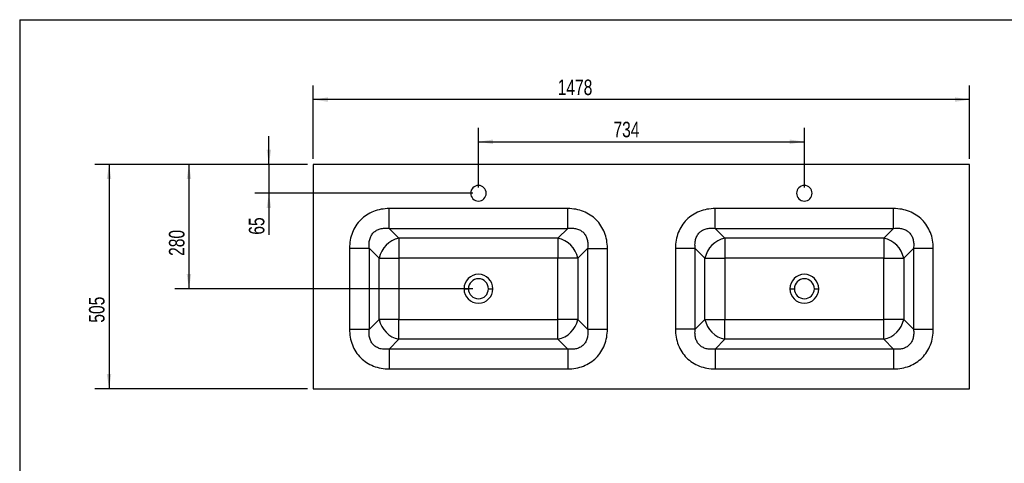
# Model space of a CAD drawing. Header units: millimetres. Extents: x 3 to 416, y 5 to 292.
# Tile 2 of 3: x 3 to 225, y 192 to 292. Entities that reach past the tile are written whole.
import ezdxf

# ---------------------------------------------------------------- set-up
doc = ezdxf.new("R2010")
doc.units = ezdxf.units.MM
doc.layers.add('FORMAT', color=179, linetype='Continuous')
doc.styles.add('SLDTEXTSTYLE0', font='TXT', dxfattribs={"width": 0.75})
doc.dimstyles.new('SLDDIMSTYLE0', dxfattribs={"dimtxt": 3.5, "dimasz": 3.302, "dimexe": 0, "dimexo": 0.0625, "dimgap": 0.875, "dimtad": 1, "dimlfac": 10, "dimrnd": 1e-09, "dimzin": 12, "dimdsep": 46, "dimtxsty": 'SLDTEXTSTYLE0', "dimsah": 1, "dimcen": 0.09, "dimadec": 0, "dimazin": 3, "dimtfac": 1, "dimtdec": 0, "dimtofl": 0, "dimtmove": 0, "dimatfit": 3, "dimfxl": 0, "dimfrac": 2, "dimtolj": 1, "dimtzin": 12, "dimarcsym": 0})
doc.dimstyles.new('SLDDIMSTYLE1', dxfattribs={"dimtxt": 3.5, "dimasz": 3.302, "dimexe": 0, "dimexo": 0.0625, "dimgap": 0.875, "dimtad": 1, "dimlfac": 10, "dimrnd": 1e-09, "dimzin": 12, "dimdsep": 46, "dimtxsty": 'SLDTEXTSTYLE0', "dimsah": 1, "dimcen": 0.09, "dimadec": 0, "dimazin": 3, "dimtfac": 1, "dimtdec": 0, "dimtmove": 0, "dimatfit": 0, "dimfxl": 0, "dimfrac": 2, "dimtolj": 1, "dimtzin": 12, "dimarcsym": 0})

# ---------------------------------------------------------------- blocks, each defined once
blk = doc.blocks.new('_D')
at = {"layer": 'FORMAT'}
for p, q in [((67.82, 259.69), (19.91, 259.69)), ((23.09, 259.69), (23.09, 209.19)), ((67.82, 209.19), (19.91, 209.19))]:
    blk.add_line(p, q, dxfattribs=at)
for points in [[(23.09, 259.69), (22.58, 256.39), (23.59, 256.39)], [(23.09, 209.19), (23.59, 212.49), (22.58, 212.49)]]:
    blk.add_solid(points, dxfattribs=at)
at = {"layer": 'FORMAT', "insert": (18.57, 224.05), "char_height": 3.5, "attachment_point": 1, "rotation": 90, "style": 'SLDTEXTSTYLE0'}
blk.add_mtext('505', dxfattribs=at)
blk = doc.blocks.new('_D_1')
at = {"layer": 'FORMAT'}
for p, q in [((69.09, 260.96), (69.09, 277.44)), ((216.89, 260.96), (216.89, 277.44)), ((216.89, 274.27), (69.09, 274.27))]:
    blk.add_line(p, q, dxfattribs=at)
for points in [[(69.09, 274.27), (72.39, 273.76), (72.39, 274.78)], [(216.89, 274.27), (213.58, 274.78), (213.58, 273.76)]]:
    blk.add_solid(points, dxfattribs=at)
at = {"layer": 'FORMAT', "insert": (124.13, 278.78), "char_height": 3.5, "attachment_point": 1, "style": 'SLDTEXTSTYLE0'}
blk.add_mtext('1478', dxfattribs=at)
blk = doc.blocks.new('_D_2')
at = {"layer": 'FORMAT'}
for p, q in [((59.09, 259.69), (59.09, 266.04)), ((67.82, 259.69), (55.91, 259.69)), ((59.09, 259.69), (59.09, 253.19)), ((105.02, 253.19), (55.91, 253.19)), ((59.09, 253.19), (59.09, 243.86))]:
    blk.add_line(p, q, dxfattribs=at)
for points in [[(59.09, 259.69), (59.59, 262.99), (58.58, 262.99)], [(59.09, 253.19), (58.58, 249.89), (59.59, 249.89)]]:
    blk.add_solid(points, dxfattribs=at)
at = {"layer": 'FORMAT', "insert": (54.57, 243.86), "char_height": 3.5, "attachment_point": 1, "rotation": 90, "style": 'SLDTEXTSTYLE0'}
blk.add_mtext('65', dxfattribs=at)
blk = doc.blocks.new('_D_3')
at = {"layer": 'FORMAT'}
for p, q in [((67.82, 259.69), (37.91, 259.69)), ((41.09, 259.69), (41.09, 231.69)), ((105.02, 231.69), (37.91, 231.69))]:
    blk.add_line(p, q, dxfattribs=at)
for points in [[(41.09, 259.69), (40.58, 256.39), (41.59, 256.39)], [(41.09, 231.69), (41.59, 234.99), (40.58, 234.99)]]:
    blk.add_solid(points, dxfattribs=at)
at = {"layer": 'FORMAT', "insert": (36.57, 239.08), "char_height": 3.5, "attachment_point": 1, "rotation": 90, "style": 'SLDTEXTSTYLE0'}
blk.add_mtext('280', dxfattribs=at)
blk = doc.blocks.new('_D_4')
at = {"layer": 'FORMAT'}
for p, q in [((106.29, 254.46), (106.29, 267.94)), ((179.69, 254.46), (179.69, 267.94)), ((106.29, 264.77), (179.69, 264.77))]:
    blk.add_line(p, q, dxfattribs=at)
for points in [[(106.29, 264.77), (109.59, 264.26), (109.59, 265.28)], [(179.69, 264.77), (176.38, 265.28), (176.38, 264.26)]]:
    blk.add_solid(points, dxfattribs=at)
at = {"layer": 'FORMAT', "insert": (136.69, 269.28), "char_height": 3.5, "attachment_point": 1, "style": 'SLDTEXTSTYLE0'}
blk.add_mtext('734', dxfattribs=at)

msp = doc.modelspace()

# ---------------------------------------------------------------- linework, layer by layer
at = {"color": 7, "linetype": 'Continuous', "lineweight": 25}
for p, q in [((69.0862, 259.689), (69.0862, 209.189)), ((216.8862, 259.689), (69.0862, 259.689)), ((216.8862, 209.189), (216.8862, 259.689)), ((126.3821, 249.7292), (86.1903, 249.7292)), ((199.7821, 249.7292), (159.5903, 249.7292)), ((86.1903, 245.257), (88.3764, 243.071)), ((86.1903, 245.257), (126.3821, 245.257)), ((126.3821, 245.257), (124.1961, 243.071)), ((159.5903, 245.257), (161.7764, 243.071)), ((159.5903, 245.257), (199.7821, 245.257)), ((199.7821, 245.257), (197.5961, 243.071)), ((124.1961, 243.071), (88.3764, 243.071)), ((88.3764, 243.071), (88.3764, 238.5988)), ((124.1961, 243.071), (124.1961, 238.5988)), ((197.5961, 243.071), (161.7764, 243.071)), ((161.7764, 243.071), (161.7764, 238.5988)), ((197.5961, 243.071), (197.5961, 238.5988)), ((77.2461, 240.7849), (77.2461, 222.5931)), ((83.9043, 238.5988), (81.7182, 240.7849)), ((81.7182, 222.5931), (81.7182, 240.7849)), ((130.8543, 240.7849), (128.6682, 238.5988)), ((130.8543, 240.7849), (130.8543, 222.5931)), ((135.3264, 222.5931), (135.3264, 240.7849)), ((150.6461, 240.7849), (150.6461, 222.5931)), ((157.3043, 238.5988), (155.1182, 240.7849)), ((155.1182, 222.5931), (155.1182, 240.7849)), ((204.2543, 240.7849), (202.0682, 238.5988)), ((204.2543, 240.7849), (204.2543, 222.5931)), ((208.7264, 222.5931), (208.7264, 240.7849)), ((83.9043, 224.7792), (83.9043, 238.5988)), ((83.9043, 238.5988), (88.3764, 238.5988)), ((88.3764, 238.5988), (88.3764, 224.7792)), ((124.1961, 238.5988), (88.3764, 238.5988)), ((128.6682, 238.5988), (124.1961, 238.5988)), ((124.1961, 224.7792), (124.1961, 238.5988)), ((128.6682, 238.5988), (128.6682, 224.7792)), ((157.3043, 224.7792), (157.3043, 238.5988)), ((157.3043, 238.5988), (161.7764, 238.5988)), ((197.5961, 238.5988), (161.7764, 238.5988)), ((161.7764, 238.5988), (161.7764, 224.7792)), ((197.5961, 238.5988), (202.0682, 238.5988)), ((197.5961, 224.7792), (197.5961, 238.5988)), ((202.0682, 238.5988), (202.0682, 224.7792)), ((103.0362, 231.689), (104.0362, 231.689)), ((108.5362, 231.689), (109.5362, 231.689)), ((176.4362, 231.689), (177.4362, 231.689)), ((181.9362, 231.689), (182.9362, 231.689)), ((81.7182, 222.5931), (83.9043, 224.7792)), ((88.3764, 224.7792), (83.9043, 224.7792)), ((88.3764, 220.307), (88.3764, 224.7792)), ((88.3764, 224.7792), (124.1961, 224.7792)), ((124.1961, 220.307), (124.1961, 224.7792)), ((128.6682, 224.7792), (124.1961, 224.7792)), ((128.6682, 224.7792), (130.8543, 222.5931)), ((155.1182, 222.5931), (157.3043, 224.7792)), ((157.3043, 224.7792), (161.7764, 224.7792)), ((161.7764, 220.307), (161.7764, 224.7792)), ((161.7764, 224.7792), (197.5961, 224.7792)), ((197.5961, 220.307), (197.5961, 224.7792)), ((202.0682, 224.7792), (197.5961, 224.7792)), ((202.0682, 224.7792), (204.2543, 222.5931)), ((88.3764, 220.307), (86.1903, 218.121)), ((124.1961, 220.307), (88.3764, 220.307)), ((126.3821, 218.121), (124.1961, 220.307)), ((161.7764, 220.307), (159.5903, 218.121)), ((197.5961, 220.307), (161.7764, 220.307)), ((199.7821, 218.121), (197.5961, 220.307)), ((126.3821, 218.121), (86.1903, 218.121)), ((199.7821, 218.121), (159.5903, 218.121)), ((86.1903, 213.6488), (126.3821, 213.6488)), ((159.5903, 213.6488), (199.7821, 213.6488)), ((69.0862, 209.189), (216.8862, 209.189))]:
    msp.add_line(p, q, dxfattribs=at)
for centre, radius, start, end in [((106.2862, 253.189), 1.75, 90, 180), ((106.2862, 253.189), 1.75, 180, 0), ((106.2862, 253.189), 1.75, 0, 90), ((179.6862, 253.189), 1.75, 90, 180), ((179.6862, 253.189), 1.75, 180, 0), ((179.6862, 253.189), 1.75, 0, 90), ((89.6292, 237.3461), 5.8604, 102.34345, 167.65655), ((122.9433, 237.3461), 5.8604, 12.34345, 77.65655), ((163.0292, 237.3461), 5.8604, 102.34345, 167.65655), ((196.3433, 237.3461), 5.8604, 12.34345, 77.65655), ((106.2862, 231.689), 3.25, 0, 180), ((106.2862, 231.689), 2.25, 0, 180), ((179.6862, 231.689), 3.25, 0, 180), ((179.6862, 231.689), 2.25, 0, 180), ((106.2862, 231.689), 3.25, 180, 0), ((106.2862, 231.689), 2.25, 180, 0), ((179.6862, 231.689), 3.25, 180, 0), ((179.6862, 231.689), 2.25, 180, 0), ((89.6292, 226.032), 5.8604, 192.34345, 257.65655), ((122.9433, 226.032), 5.8604, 282.34345, 347.65655), ((163.0292, 226.032), 5.8604, 192.34345, 257.65655), ((196.3433, 226.032), 5.8604, 282.34345, 347.65655)]:
    msp.add_arc(centre, radius, start, end, dxfattribs=at)
for points, knots in [([(86.1903, 249.7292), (85.5653, 249.7292), (84.9512, 249.6745), (83.7628, 249.4571), (83.1885, 249.2945), (82.0966, 248.8661), (81.579, 248.6005), (80.6155, 247.9736), (80.1696, 247.6126), (79.3627, 246.8056), (79.0016, 246.3598), (78.3748, 245.3963), (78.1091, 244.8786), (77.6807, 243.7867), (77.5182, 243.2125), (77.3008, 242.0241), (77.2461, 241.41), (77.2461, 240.7849)], [0, 0, 0, 0, 0.125, 0.125, 0.25, 0.25, 0.375, 0.375, 0.5, 0.5, 0.625, 0.625, 0.75, 0.75, 0.875, 0.875, 1, 1, 1, 1]), ([(86.1903, 245.257), (86.1903, 245.4633), (86.1903, 245.7271), (86.1903, 246.3495), (86.1903, 246.7081), (86.1903, 247.4929), (86.1903, 247.9191), (86.1903, 248.8066), (86.1903, 249.2679), (86.1903, 249.7292)], [0, 0, 0, 0, 0.25, 0.25, 0.5, 0.5, 0.75, 0.75, 1, 1, 1, 1]), ([(135.3264, 240.7849), (135.3264, 241.41), (135.2717, 242.0241), (135.0543, 243.2125), (134.8918, 243.7867), (134.4633, 244.8786), (134.1977, 245.3963), (133.5709, 246.3598), (133.2098, 246.8056), (132.4029, 247.6126), (131.957, 247.9736), (130.9935, 248.6005), (130.4758, 248.8661), (129.384, 249.2945), (128.8097, 249.4571), (127.6213, 249.6745), (127.0072, 249.7292), (126.3821, 249.7292)], [0, 0, 0, 0, 0.125, 0.125, 0.25, 0.25, 0.375, 0.375, 0.5, 0.5, 0.625, 0.625, 0.75, 0.75, 0.875, 0.875, 1, 1, 1, 1]), ([(126.3821, 245.257), (126.3821, 245.4634), (126.3821, 245.7271), (126.3821, 246.3495), (126.3821, 246.7081), (126.3821, 247.4929), (126.3821, 247.9191), (126.3821, 248.8066), (126.3821, 249.2679), (126.3821, 249.7292)], [0, 0, 0, 0, 0.25, 0.25, 0.5, 0.5, 0.75, 0.75, 1, 1, 1, 1]), ([(159.5903, 249.7292), (158.9653, 249.7292), (158.3512, 249.6745), (157.1628, 249.4571), (156.5885, 249.2945), (155.4966, 248.8661), (154.979, 248.6005), (154.0155, 247.9736), (153.5696, 247.6126), (152.7627, 246.8056), (152.4016, 246.3598), (151.7748, 245.3963), (151.5091, 244.8786), (151.0807, 243.7867), (150.9182, 243.2125), (150.7008, 242.0241), (150.6461, 241.41), (150.6461, 240.7849)], [0, 0, 0, 0, 0.125, 0.125, 0.25, 0.25, 0.375, 0.375, 0.5, 0.5, 0.625, 0.625, 0.75, 0.75, 0.875, 0.875, 1, 1, 1, 1]), ([(159.5903, 245.257), (159.5903, 245.4633), (159.5903, 245.7271), (159.5903, 246.3495), (159.5903, 246.7081), (159.5903, 247.4929), (159.5903, 247.9191), (159.5903, 248.8066), (159.5903, 249.2679), (159.5903, 249.7292)], [0, 0, 0, 0, 0.25, 0.25, 0.5, 0.5, 0.75, 0.75, 1, 1, 1, 1]), ([(208.7264, 240.7849), (208.7264, 241.41), (208.6717, 242.0241), (208.4543, 243.2125), (208.2918, 243.7867), (207.8633, 244.8786), (207.5977, 245.3963), (206.9709, 246.3598), (206.6098, 246.8056), (205.8029, 247.6126), (205.357, 247.9736), (204.3935, 248.6005), (203.8758, 248.8661), (202.784, 249.2945), (202.2097, 249.4571), (201.0213, 249.6745), (200.4072, 249.7292), (199.7821, 249.7292)], [0, 0, 0, 0, 0.125, 0.125, 0.25, 0.25, 0.375, 0.375, 0.5, 0.5, 0.625, 0.625, 0.75, 0.75, 0.875, 0.875, 1, 1, 1, 1]), ([(199.7821, 245.257), (199.7821, 245.4634), (199.7821, 245.7271), (199.7821, 246.3495), (199.7821, 246.7081), (199.7821, 247.4929), (199.7821, 247.9191), (199.7821, 248.8066), (199.7821, 249.2679), (199.7821, 249.7292)], [0, 0, 0, 0, 0.25, 0.25, 0.5, 0.5, 0.75, 0.75, 1, 1, 1, 1]), ([(81.7182, 240.7849), (81.6661, 241.1495), (81.6469, 241.5032), (81.6746, 242.1783), (81.7216, 242.4997), (81.8805, 243.101), (81.9924, 243.3808), (82.2777, 243.8906), (82.4512, 244.1206), (82.8546, 244.5241), (83.0847, 244.6975), (83.5944, 244.9829), (83.8743, 245.0947), (84.4755, 245.2536), (84.797, 245.3006), (85.4721, 245.3284), (85.8257, 245.3091), (86.1903, 245.257)], [0, 0, 0, 0, 0.125, 0.125, 0.25, 0.25, 0.375, 0.375, 0.5, 0.5, 0.625, 0.625, 0.75, 0.75, 0.875, 0.875, 1, 1, 1, 1]), ([(126.3821, 245.257), (126.7468, 245.3091), (127.1004, 245.3284), (127.7755, 245.3006), (128.097, 245.2536), (128.6982, 245.0947), (128.978, 244.9829), (129.4878, 244.6975), (129.7178, 244.5241), (130.1213, 244.1206), (130.2948, 243.8906), (130.5801, 243.3808), (130.692, 243.101), (130.8509, 242.4997), (130.8978, 242.1783), (130.9256, 241.5032), (130.9064, 241.1495), (130.8543, 240.7849)], [0, 0, 0, 0, 0.125, 0.125, 0.25, 0.25, 0.375, 0.375, 0.5, 0.5, 0.625, 0.625, 0.75, 0.75, 0.875, 0.875, 1, 1, 1, 1]), ([(155.1182, 240.7849), (155.0661, 241.1495), (155.0469, 241.5032), (155.0746, 242.1783), (155.1216, 242.4997), (155.2805, 243.101), (155.3924, 243.3808), (155.6777, 243.8906), (155.8512, 244.1206), (156.2546, 244.5241), (156.4847, 244.6975), (156.9944, 244.9829), (157.2743, 245.0947), (157.8755, 245.2536), (158.197, 245.3006), (158.8721, 245.3284), (159.2257, 245.3091), (159.5903, 245.257)], [0, 0, 0, 0, 0.125, 0.125, 0.25, 0.25, 0.375, 0.375, 0.5, 0.5, 0.625, 0.625, 0.75, 0.75, 0.875, 0.875, 1, 1, 1, 1]), ([(199.7821, 245.257), (200.1468, 245.3091), (200.5004, 245.3284), (201.1755, 245.3006), (201.497, 245.2536), (202.0982, 245.0947), (202.378, 244.9829), (202.8878, 244.6975), (203.1178, 244.5241), (203.5213, 244.1206), (203.6948, 243.8906), (203.9801, 243.3808), (204.092, 243.101), (204.2509, 242.4997), (204.2978, 242.1783), (204.3256, 241.5032), (204.3064, 241.1495), (204.2543, 240.7849)], [0, 0, 0, 0, 0.125, 0.125, 0.25, 0.25, 0.375, 0.375, 0.5, 0.5, 0.625, 0.625, 0.75, 0.75, 0.875, 0.875, 1, 1, 1, 1]), ([(81.7182, 240.7849), (81.5119, 240.7849), (81.2482, 240.7849), (80.6257, 240.7849), (80.2671, 240.7849), (79.4823, 240.7849), (79.0562, 240.7849), (78.1687, 240.7849), (77.7074, 240.7849), (77.2461, 240.7849)], [0, 0, 0, 0, 0.25, 0.25, 0.5, 0.5, 0.75, 0.75, 1, 1, 1, 1]), ([(155.1182, 240.7849), (154.9119, 240.7849), (154.6482, 240.7849), (154.0257, 240.7849), (153.6671, 240.7849), (152.8823, 240.7849), (152.4562, 240.7849), (151.5687, 240.7849), (151.1074, 240.7849), (150.6461, 240.7849)], [0, 0, 0, 0, 0.25, 0.25, 0.5, 0.5, 0.75, 0.75, 1, 1, 1, 1]), ([(208.7264, 240.7849), (208.2651, 240.7849), (207.8038, 240.7849), (206.9163, 240.7849), (206.4902, 240.7849), (205.7053, 240.7849), (205.3467, 240.7849), (204.7243, 240.7849), (204.4606, 240.7849), (204.2543, 240.7849)], [0, 0, 0, 0, 0.25, 0.25, 0.5, 0.5, 0.75, 0.75, 1, 1, 1, 1]), ([(77.2461, 222.5931), (77.2461, 221.9681), (77.3008, 221.3539), (77.5182, 220.1656), (77.6807, 219.5913), (78.1091, 218.4994), (78.3748, 217.9818), (79.0016, 217.0183), (79.3627, 216.5724), (80.1696, 215.7655), (80.6155, 215.4044), (81.579, 214.7775), (82.0966, 214.5119), (83.1885, 214.0835), (83.7628, 213.921), (84.9512, 213.7035), (85.5653, 213.6489), (86.1903, 213.6488)], [0, 0, 0, 0, 0.125, 0.125, 0.25, 0.25, 0.375, 0.375, 0.5, 0.5, 0.625, 0.625, 0.75, 0.75, 0.875, 0.875, 1, 1, 1, 1]), ([(77.2461, 222.5931), (77.7074, 222.5931), (78.1687, 222.5931), (79.0562, 222.5931), (79.4823, 222.5931), (80.2671, 222.5931), (80.6257, 222.5931), (81.2482, 222.5931), (81.5119, 222.5931), (81.7182, 222.5931)], [0, 0, 0, 0, 0.25, 0.25, 0.5, 0.5, 0.75, 0.75, 1, 1, 1, 1]), ([(86.1903, 218.121), (85.8257, 218.0689), (85.4721, 218.0496), (84.797, 218.0774), (84.4755, 218.1244), (83.8743, 218.2833), (83.5944, 218.3951), (83.0847, 218.6805), (82.8546, 218.8539), (82.4512, 219.2574), (82.2777, 219.4874), (81.9924, 219.9972), (81.8805, 220.2771), (81.7216, 220.8783), (81.6746, 221.1997), (81.6469, 221.8748), (81.6661, 222.2285), (81.7182, 222.5931)], [0, 0, 0, 0, 0.125, 0.125, 0.25, 0.25, 0.375, 0.375, 0.5, 0.5, 0.625, 0.625, 0.75, 0.75, 0.875, 0.875, 1, 1, 1, 1]), ([(130.8543, 222.5931), (130.9064, 222.2285), (130.9256, 221.8748), (130.8978, 221.1997), (130.8509, 220.8783), (130.692, 220.2771), (130.5801, 219.9972), (130.2948, 219.4874), (130.1213, 219.2574), (129.7178, 218.8539), (129.4878, 218.6805), (128.978, 218.3951), (128.6982, 218.2833), (128.097, 218.1244), (127.7755, 218.0774), (127.1004, 218.0496), (126.7468, 218.0689), (126.3821, 218.121)], [0, 0, 0, 0, 0.125, 0.125, 0.25, 0.25, 0.375, 0.375, 0.5, 0.5, 0.625, 0.625, 0.75, 0.75, 0.875, 0.875, 1, 1, 1, 1]), ([(126.3821, 213.6488), (127.0072, 213.6489), (127.6213, 213.7035), (128.8097, 213.921), (129.384, 214.0835), (130.4758, 214.5119), (130.9935, 214.7775), (131.957, 215.4044), (132.4029, 215.7655), (133.2098, 216.5724), (133.5709, 217.0183), (134.1977, 217.9818), (134.4633, 218.4994), (134.8918, 219.5913), (135.0543, 220.1656), (135.2717, 221.3539), (135.3264, 221.9681), (135.3264, 222.5931)], [0, 0, 0, 0, 0.125, 0.125, 0.25, 0.25, 0.375, 0.375, 0.5, 0.5, 0.625, 0.625, 0.75, 0.75, 0.875, 0.875, 1, 1, 1, 1]), ([(130.8543, 222.5931), (131.0606, 222.5931), (131.3243, 222.5931), (131.9467, 222.5931), (132.3053, 222.5931), (133.0902, 222.5931), (133.5163, 222.5931), (134.4038, 222.5931), (134.8651, 222.5931), (135.3264, 222.5931)], [0, 0, 0, 0, 0.25, 0.25, 0.5, 0.5, 0.75, 0.75, 1, 1, 1, 1]), ([(150.6461, 222.5931), (150.6461, 221.9681), (150.7008, 221.3539), (150.9182, 220.1656), (151.0807, 219.5913), (151.5091, 218.4994), (151.7748, 217.9818), (152.4016, 217.0183), (152.7627, 216.5724), (153.5696, 215.7655), (154.0155, 215.4044), (154.979, 214.7775), (155.4966, 214.5119), (156.5885, 214.0835), (157.1628, 213.921), (158.3512, 213.7035), (158.9653, 213.6489), (159.5903, 213.6488)], [0, 0, 0, 0, 0.125, 0.125, 0.25, 0.25, 0.375, 0.375, 0.5, 0.5, 0.625, 0.625, 0.75, 0.75, 0.875, 0.875, 1, 1, 1, 1]), ([(159.5903, 218.121), (159.2257, 218.0689), (158.8721, 218.0496), (158.197, 218.0774), (157.8755, 218.1244), (157.2743, 218.2833), (156.9944, 218.3951), (156.4847, 218.6805), (156.2546, 218.8539), (155.8512, 219.2574), (155.6777, 219.4874), (155.3924, 219.9972), (155.2805, 220.2771), (155.1216, 220.8783), (155.0746, 221.1997), (155.0469, 221.8748), (155.0661, 222.2285), (155.1182, 222.5931)], [0, 0, 0, 0, 0.125, 0.125, 0.25, 0.25, 0.375, 0.375, 0.5, 0.5, 0.625, 0.625, 0.75, 0.75, 0.875, 0.875, 1, 1, 1, 1]), ([(204.2543, 222.5931), (204.3064, 222.2285), (204.3256, 221.8748), (204.2978, 221.1997), (204.2509, 220.8783), (204.092, 220.2771), (203.9801, 219.9972), (203.6948, 219.4874), (203.5213, 219.2574), (203.1178, 218.8539), (202.8878, 218.6805), (202.378, 218.3951), (202.0982, 218.2833), (201.497, 218.1244), (201.1755, 218.0774), (200.5004, 218.0496), (200.1468, 218.0689), (199.7821, 218.121)], [0, 0, 0, 0, 0.125, 0.125, 0.25, 0.25, 0.375, 0.375, 0.5, 0.5, 0.625, 0.625, 0.75, 0.75, 0.875, 0.875, 1, 1, 1, 1]), ([(199.7821, 213.6488), (200.4072, 213.6489), (201.0213, 213.7035), (202.2097, 213.921), (202.784, 214.0835), (203.8758, 214.5119), (204.3935, 214.7775), (205.357, 215.4044), (205.8029, 215.7655), (206.6098, 216.5724), (206.9709, 217.0183), (207.5977, 217.9818), (207.8633, 218.4994), (208.2918, 219.5913), (208.4543, 220.1656), (208.6717, 221.3539), (208.7264, 221.9681), (208.7264, 222.5931)], [0, 0, 0, 0, 0.125, 0.125, 0.25, 0.25, 0.375, 0.375, 0.5, 0.5, 0.625, 0.625, 0.75, 0.75, 0.875, 0.875, 1, 1, 1, 1]), ([(204.2543, 222.5931), (204.4606, 222.5931), (204.7243, 222.5931), (205.3467, 222.5931), (205.7053, 222.5931), (206.4902, 222.5931), (206.9163, 222.5931), (207.8038, 222.5931), (208.2651, 222.5931), (208.7264, 222.5931)], [0, 0, 0, 0, 0.25, 0.25, 0.5, 0.5, 0.75, 0.75, 1, 1, 1, 1]), ([(86.1903, 218.121), (86.1903, 217.9147), (86.1903, 217.6509), (86.1903, 217.0285), (86.1903, 216.6699), (86.1903, 215.8851), (86.1903, 215.4589), (86.1903, 214.5714), (86.1903, 214.1102), (86.1903, 213.6488)], [0, 0, 0, 0, 0.25, 0.25, 0.5, 0.5, 0.75, 0.75, 1, 1, 1, 1]), ([(126.3821, 218.121), (126.3821, 217.9147), (126.3821, 217.6509), (126.3821, 217.0285), (126.3821, 216.6699), (126.3821, 215.8851), (126.3821, 215.4589), (126.3821, 214.5714), (126.3821, 214.1102), (126.3821, 213.6488)], [0, 0, 0, 0, 0.25, 0.25, 0.5, 0.5, 0.75, 0.75, 1, 1, 1, 1]), ([(159.5903, 218.121), (159.5903, 217.9147), (159.5903, 217.6509), (159.5903, 217.0285), (159.5903, 216.6699), (159.5903, 215.8851), (159.5903, 215.4589), (159.5903, 214.5714), (159.5903, 214.1102), (159.5903, 213.6488)], [0, 0, 0, 0, 0.25, 0.25, 0.5, 0.5, 0.75, 0.75, 1, 1, 1, 1]), ([(199.7821, 218.121), (199.7821, 217.9147), (199.7821, 217.6509), (199.7821, 217.0285), (199.7821, 216.6699), (199.7821, 215.8851), (199.7821, 215.4589), (199.7821, 214.5714), (199.7821, 214.1102), (199.7821, 213.6488)], [0, 0, 0, 0, 0.25, 0.25, 0.5, 0.5, 0.75, 0.75, 1, 1, 1, 1])]:
    msp.add_open_spline(points, degree=3, knots=knots, dxfattribs=at)
for points in [[(130.8543, 240.7849), (130.923, 240.7849), (131.0733, 240.7849), (131.3348, 240.7849), (131.6303, 240.7849), (131.9572, 240.7849), (132.3128, 240.7849), (132.694, 240.7849), (133.0976, 240.7849), (133.5202, 240.7849), (133.9581, 240.7849), (134.4077, 240.7849), (134.8651, 240.7849), (135.1726, 240.7849), (135.3264, 240.7849)], [(155.1182, 222.5931), (155.0494, 222.5931), (154.8992, 222.5931), (154.6377, 222.5931), (154.3422, 222.5931), (154.0153, 222.5931), (153.6597, 222.5931), (153.2785, 222.5931), (152.8748, 222.5931), (152.4523, 222.5931), (152.0143, 222.5931), (151.5648, 222.5931), (151.1074, 222.5931), (150.7998, 222.5931), (150.6461, 222.5931)]]:
    msp.add_open_spline(points, degree=3, dxfattribs=at)
at = {"layer": 'FORMAT'}
for q in [(415.2814, 292.2451), (2.9641, 5.4475)]:
    msp.add_line((2.9641, 292.2451), q, dxfattribs=at)

# ---------------------------------------------------------------- dimensions: what is measured, and where the dimension line sits
for base, p1, p2, picture, middle in [((69.0862, 274.2681), (216.8862, 259.689), (69.0862, 259.689), '_D_1', (129.2999, 274.2681)), ((179.6862, 264.7691), (106.2862, 253.189), (179.6862, 253.189), '_D_4', (140.5711, 264.7691))]:
    dim = msp.add_linear_dim(base=base, p1=p1, p2=p2, dimstyle='SLDDIMSTYLE0', dxfattribs=at)
    dim.commit()
    dim.dimension.update_dxf_attribs({"geometry": picture, "text_midpoint": middle, "dimtype": 160})
for base, p2, dimstyle, picture, middle in [((59.0862, 253.189), (106.2862, 253.189), 'SLDDIMSTYLE1', '_D_2', (59.0862, 246.4486)), ((23.0862, 209.189), (69.0862, 209.189), 'SLDDIMSTYLE0', '_D', (23.0862, 227.9256)), ((41.0862, 231.689), (106.2862, 231.689), 'SLDDIMSTYLE0', '_D_3', (41.0862, 242.959))]:
    dim = msp.add_linear_dim(base=base, p1=(69.0862, 259.689), p2=p2, angle=90, dimstyle=dimstyle, dxfattribs=at)
    dim.commit()
    dim.dimension.update_dxf_attribs({"geometry": picture, "text_midpoint": middle, "dimtype": 160})

doc.saveas('drawing.dxf')
